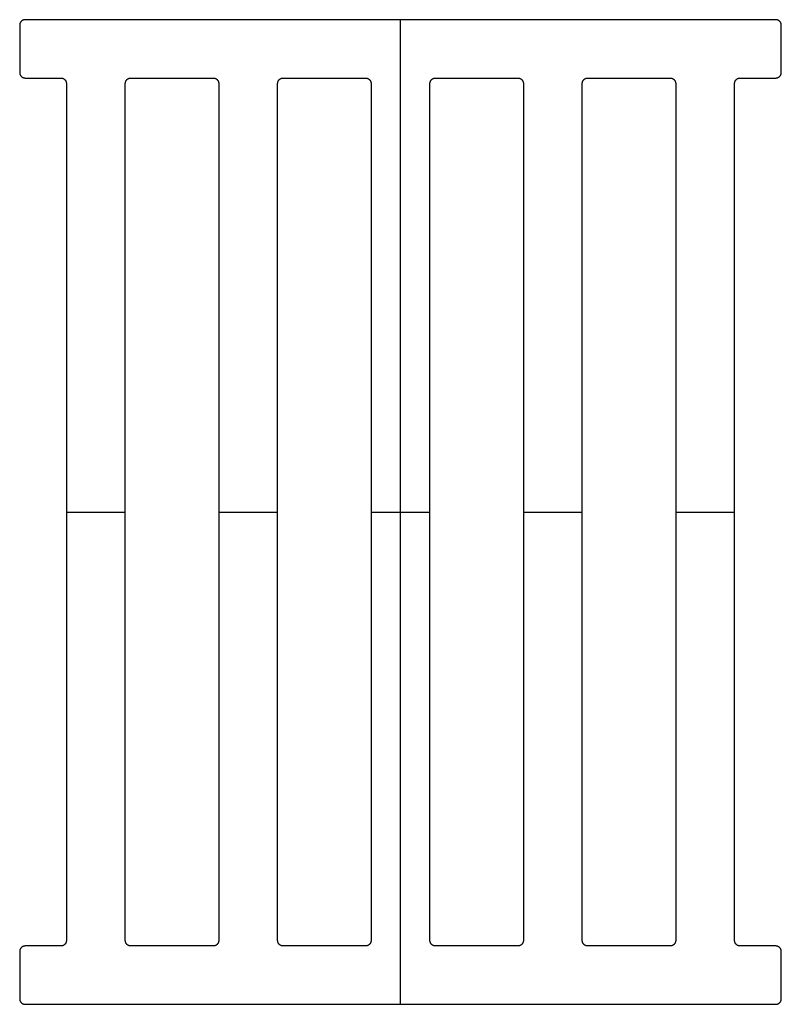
# Model space of a CAD drawing. Header units: millimetres. Extents: x 22710 to 23271, y -8701 to -8431.
# Tile 1 of 2: x 22710 to 22915, y -8701 to -8436. Entities that reach past the tile are written whole.
import ezdxf

# ---------------------------------------------------------------- set-up
doc = ezdxf.new("R2010")
doc.units = ezdxf.units.MM
doc.layers.add('CERAMICA_FERRES', color=7, linetype='Continuous', true_color=0x000000)

msp = doc.modelspace()

# ---------------------------------------------------------------- linework, layer by layer
at = {"layer": 'CERAMICA_FERRES'}
for p, q in [((22812.96, -8700.53), (22812.96, -8435.53)), ((22812.96, -8700.53, 70), (22812.96, -8435.53, 70)), ((22723.04, -8568.03), (22738.89, -8568.03)), ((22723.04, -8568.03, 70), (22738.89, -8568.03, 70)), ((22764.04, -8568.03), (22779.89, -8568.03)), ((22764.04, -8568.03, 70), (22779.89, -8568.03, 70)), ((22805.04, -8568.03), (22820.89, -8568.03)), ((22805.04, -8568.03, 70), (22820.89, -8568.03, 70)), ((22846.04, -8568.03), (22861.89, -8568.03)), ((22846.04, -8568.03, 70), (22861.89, -8568.03, 70)), ((22887.04, -8568.03), (22902.89, -8568.03)), ((22887.04, -8568.03, 70), (22902.89, -8568.03, 70))]:
    msp.add_line(p, q, dxfattribs=at)
for points, weights in [([(22711.95, -8435.53), (22710.46, -8435.53), (22710.46, -8437)], [1, 0.707106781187, 1]), ([(22711.95, -8435.53, 70), (22710.46, -8435.53, 70), (22710.46, -8437, 70)], [1, 0.707106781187, 1]), ([(22711.95, -8435.53, 35), (22710.46, -8435.53, 35), (22710.46, -8437, 35)], [1, 0.707106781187, 1]), ([(22915.46, -8437), (22915.46, -8435.53), (22913.98, -8435.53)], [1, 0.707106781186, 1]), ([(22915.46, -8437, 70), (22915.46, -8435.53, 70), (22913.98, -8435.53, 70)], [1, 0.707106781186, 1]), ([(22915.46, -8437, 35), (22915.46, -8435.53, 35), (22913.98, -8435.53, 35)], [1, 0.707106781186, 1]), ([(22710.46, -8449.76), (22710.46, -8451.23), (22711.95, -8451.23)], [1, 0.707106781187, 1]), ([(22710.46, -8449.76, 70), (22710.46, -8451.23, 70), (22711.95, -8451.23, 70)], [1, 0.707106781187, 1]), ([(22710.46, -8449.76, 35), (22710.46, -8451.23, 35), (22711.95, -8451.23, 35)], [1, 0.707106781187, 1]), ([(22913.98, -8451.23), (22915.46, -8451.23), (22915.46, -8449.76)], [1, 0.707106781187, 1]), ([(22913.98, -8451.23, 70), (22915.46, -8451.23, 70), (22915.46, -8449.76, 70)], [1, 0.707106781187, 1]), ([(22913.98, -8451.23, 35), (22915.46, -8451.23, 35), (22915.46, -8449.76, 35)], [1, 0.707106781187, 1]), ([(22721.56, -8451.23), (22723.04, -8451.23), (22723.04, -8452.71)], [1, 0.707106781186, 1]), ([(22721.56, -8451.23, 70), (22723.04, -8451.23, 70), (22723.04, -8452.71, 70)], [1, 0.707106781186, 1]), ([(22721.56, -8451.23, 35), (22723.04, -8451.23, 35), (22723.04, -8452.71, 35)], [1, 0.707106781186, 1]), ([(22738.89, -8452.71), (22738.89, -8451.23), (22740.37, -8451.23)], [1, 0.707106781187, 1]), ([(22738.89, -8452.71, 70), (22738.89, -8451.23, 70), (22740.37, -8451.23, 70)], [1, 0.707106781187, 1]), ([(22738.89, -8452.71, 35), (22738.89, -8451.23, 35), (22740.37, -8451.23, 35)], [1, 0.707106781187, 1]), ([(22762.56, -8451.23), (22764.04, -8451.23), (22764.04, -8452.71)], [1, 0.707106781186, 1]), ([(22762.56, -8451.23, 70), (22764.04, -8451.23, 70), (22764.04, -8452.71, 70)], [1, 0.707106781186, 1]), ([(22762.56, -8451.23, 35), (22764.04, -8451.23, 35), (22764.04, -8452.71, 35)], [1, 0.707106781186, 1]), ([(22779.89, -8452.71), (22779.89, -8451.23), (22781.37, -8451.23)], [1, 0.707106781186, 1]), ([(22779.89, -8452.71, 70), (22779.89, -8451.23, 70), (22781.37, -8451.23, 70)], [1, 0.707106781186, 1]), ([(22779.89, -8452.71, 35), (22779.89, -8451.23, 35), (22781.37, -8451.23, 35)], [1, 0.707106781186, 1]), ([(22803.56, -8451.23), (22805.04, -8451.23), (22805.04, -8452.71)], [1, 0.707106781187, 1]), ([(22803.56, -8451.23, 70), (22805.04, -8451.23, 70), (22805.04, -8452.71, 70)], [1, 0.707106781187, 1]), ([(22803.56, -8451.23, 35), (22805.04, -8451.23, 35), (22805.04, -8452.71, 35)], [1, 0.707106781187, 1]), ([(22820.89, -8452.71), (22820.89, -8451.23), (22822.37, -8451.23)], [1, 0.707106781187, 1]), ([(22820.89, -8452.71, 70), (22820.89, -8451.23, 70), (22822.37, -8451.23, 70)], [1, 0.707106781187, 1]), ([(22820.89, -8452.71, 35), (22820.89, -8451.23, 35), (22822.37, -8451.23, 35)], [1, 0.707106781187, 1]), ([(22844.56, -8451.23), (22846.04, -8451.23), (22846.04, -8452.71)], [1, 0.707106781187, 1]), ([(22844.56, -8451.23, 70), (22846.04, -8451.23, 70), (22846.04, -8452.71, 70)], [1, 0.707106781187, 1]), ([(22844.56, -8451.23, 35), (22846.04, -8451.23, 35), (22846.04, -8452.71, 35)], [1, 0.707106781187, 1]), ([(22861.89, -8452.71), (22861.89, -8451.23), (22863.37, -8451.23)], [1, 0.707106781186, 1]), ([(22861.89, -8452.71, 70), (22861.89, -8451.23, 70), (22863.37, -8451.23, 70)], [1, 0.707106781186, 1]), ([(22861.89, -8452.71, 35), (22861.89, -8451.23, 35), (22863.37, -8451.23, 35)], [1, 0.707106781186, 1]), ([(22885.56, -8451.23), (22887.04, -8451.23), (22887.04, -8452.71)], [1, 0.707106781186, 1]), ([(22885.56, -8451.23, 70), (22887.04, -8451.23, 70), (22887.04, -8452.71, 70)], [1, 0.707106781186, 1]), ([(22885.56, -8451.23, 35), (22887.04, -8451.23, 35), (22887.04, -8452.71, 35)], [1, 0.707106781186, 1]), ([(22902.89, -8452.71), (22902.89, -8451.23), (22904.37, -8451.23)], [1, 0.707106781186, 1]), ([(22902.89, -8452.71, 70), (22902.89, -8451.23, 70), (22904.37, -8451.23, 70)], [1, 0.707106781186, 1]), ([(22902.89, -8452.71, 35), (22902.89, -8451.23, 35), (22904.37, -8451.23, 35)], [1, 0.707106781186, 1]), ([(22723.04, -8683.35), (22723.04, -8684.83), (22721.56, -8684.83)], [1, 0.707106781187, 1]), ([(22723.04, -8683.35, 70), (22723.04, -8684.83, 70), (22721.56, -8684.83, 70)], [1, 0.707106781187, 1]), ([(22723.04, -8683.35, 35), (22723.04, -8684.83, 35), (22721.56, -8684.83, 35)], [1, 0.707106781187, 1]), ([(22740.37, -8684.83), (22738.89, -8684.83), (22738.89, -8683.35)], [1, 0.707106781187, 1]), ([(22740.37, -8684.83, 70), (22738.89, -8684.83, 70), (22738.89, -8683.35, 70)], [1, 0.707106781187, 1]), ([(22740.37, -8684.83, 35), (22738.89, -8684.83, 35), (22738.89, -8683.35, 35)], [1, 0.707106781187, 1]), ([(22764.04, -8683.35), (22764.04, -8684.83), (22762.56, -8684.83)], [1, 0.707106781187, 1]), ([(22764.04, -8683.35, 70), (22764.04, -8684.83, 70), (22762.56, -8684.83, 70)], [1, 0.707106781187, 1]), ([(22764.04, -8683.35, 35), (22764.04, -8684.83, 35), (22762.56, -8684.83, 35)], [1, 0.707106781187, 1]), ([(22781.37, -8684.83), (22779.89, -8684.83), (22779.89, -8683.35)], [1, 0.707106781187, 1]), ([(22781.37, -8684.83, 70), (22779.89, -8684.83, 70), (22779.89, -8683.35, 70)], [1, 0.707106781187, 1]), ([(22781.37, -8684.83, 35), (22779.89, -8684.83, 35), (22779.89, -8683.35, 35)], [1, 0.707106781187, 1]), ([(22805.04, -8683.35), (22805.04, -8684.83), (22803.56, -8684.83)], [1, 0.707106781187, 1]), ([(22805.04, -8683.35, 70), (22805.04, -8684.83, 70), (22803.56, -8684.83, 70)], [1, 0.707106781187, 1]), ([(22805.04, -8683.35, 35), (22805.04, -8684.83, 35), (22803.56, -8684.83, 35)], [1, 0.707106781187, 1]), ([(22822.37, -8684.83), (22820.89, -8684.83), (22820.89, -8683.35)], [1, 0.707106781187, 1]), ([(22822.37, -8684.83, 70), (22820.89, -8684.83, 70), (22820.89, -8683.35, 70)], [1, 0.707106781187, 1]), ([(22822.37, -8684.83, 35), (22820.89, -8684.83, 35), (22820.89, -8683.35, 35)], [1, 0.707106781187, 1]), ([(22846.04, -8683.35), (22846.04, -8684.83), (22844.56, -8684.83)], [1, 0.707106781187, 1]), ([(22846.04, -8683.35, 70), (22846.04, -8684.83, 70), (22844.56, -8684.83, 70)], [1, 0.707106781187, 1]), ([(22846.04, -8683.35, 35), (22846.04, -8684.83, 35), (22844.56, -8684.83, 35)], [1, 0.707106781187, 1]), ([(22863.37, -8684.83), (22861.89, -8684.83), (22861.89, -8683.35)], [1, 0.707106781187, 1]), ([(22863.37, -8684.83, 70), (22861.89, -8684.83, 70), (22861.89, -8683.35, 70)], [1, 0.707106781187, 1]), ([(22863.37, -8684.83, 35), (22861.89, -8684.83, 35), (22861.89, -8683.35, 35)], [1, 0.707106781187, 1]), ([(22887.04, -8683.35), (22887.04, -8684.83), (22885.56, -8684.83)], [1, 0.707106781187, 1]), ([(22887.04, -8683.35, 70), (22887.04, -8684.83, 70), (22885.56, -8684.83, 70)], [1, 0.707106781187, 1]), ([(22887.04, -8683.35, 35), (22887.04, -8684.83, 35), (22885.56, -8684.83, 35)], [1, 0.707106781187, 1]), ([(22904.37, -8684.83), (22902.89, -8684.83), (22902.89, -8683.35)], [1, 0.707106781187, 1]), ([(22904.37, -8684.83, 70), (22902.89, -8684.83, 70), (22902.89, -8683.35, 70)], [1, 0.707106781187, 1]), ([(22904.37, -8684.83, 35), (22902.89, -8684.83, 35), (22902.89, -8683.35, 35)], [1, 0.707106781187, 1]), ([(22711.95, -8684.83), (22710.46, -8684.83), (22710.46, -8686.3)], [1, 0.707106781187, 1]), ([(22711.95, -8684.83, 70), (22710.46, -8684.83, 70), (22710.46, -8686.3, 70)], [1, 0.707106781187, 1]), ([(22711.95, -8684.83, 35), (22710.46, -8684.83, 35), (22710.46, -8686.3, 35)], [1, 0.707106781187, 1]), ([(22915.46, -8686.3), (22915.46, -8684.83), (22913.98, -8684.83)], [1, 0.707106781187, 1]), ([(22915.46, -8686.3, 70), (22915.46, -8684.83, 70), (22913.98, -8684.83, 70)], [1, 0.707106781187, 1]), ([(22915.46, -8686.3, 35), (22915.46, -8684.83, 35), (22913.98, -8684.83, 35)], [1, 0.707106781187, 1]), ([(22710.46, -8699.06), (22710.46, -8700.53), (22711.95, -8700.53)], [1, 0.707106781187, 1]), ([(22710.46, -8699.06, 70), (22710.46, -8700.53, 70), (22711.95, -8700.53, 70)], [1, 0.707106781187, 1]), ([(22710.46, -8699.06, 35), (22710.46, -8700.53, 35), (22711.95, -8700.53, 35)], [1, 0.707106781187, 1]), ([(22913.98, -8700.53), (22915.46, -8700.53), (22915.46, -8699.06)], [1, 0.707106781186, 1]), ([(22913.98, -8700.53, 70), (22915.46, -8700.53, 70), (22915.46, -8699.06, 70)], [1, 0.707106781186, 1]), ([(22913.98, -8700.53, 35), (22915.46, -8700.53, 35), (22915.46, -8699.06, 35)], [1, 0.707106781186, 1])]:
    msp.add_rational_spline(points, weights, degree=2, dxfattribs=at)
for points in [[(22710.46, -8437), (22710.46, -8437, 35), (22710.46, -8437, 70)], [(22710.46, -8437), (22710.46, -8443.38), (22710.46, -8449.76)], [(22710.46, -8437, 70), (22710.46, -8443.38, 70), (22710.46, -8449.76, 70)], [(22710.46, -8437, 35), (22710.46, -8443.38, 35), (22710.46, -8449.76, 35)], [(22710.9, -8435.96), (22710.9, -8435.96, 35), (22710.9, -8435.96, 70)], [(22913.98, -8435.53), (22812.96, -8435.53), (22711.95, -8435.53)], [(22711.95, -8435.53), (22711.95, -8435.53, 35), (22711.95, -8435.53, 70)], [(22913.98, -8435.53, 70), (22812.96, -8435.53, 70), (22711.95, -8435.53, 70)], [(22913.98, -8435.53, 35), (22812.96, -8435.53, 35), (22711.95, -8435.53, 35)], [(22812.96, -8435.53), (22812.96, -8435.53, 35), (22812.96, -8435.53, 70)], [(22913.98, -8435.53), (22913.98, -8435.53, 35), (22913.98, -8435.53, 70)], [(22915.03, -8435.96), (22915.03, -8435.96, 35), (22915.03, -8435.96, 70)], [(22915.46, -8437), (22915.46, -8437, 35), (22915.46, -8437, 70)], [(22915.46, -8449.76), (22915.46, -8443.38), (22915.46, -8437)], [(22915.46, -8449.76, 70), (22915.46, -8443.38, 70), (22915.46, -8437, 70)], [(22915.46, -8449.76, 35), (22915.46, -8443.38, 35), (22915.46, -8437, 35)], [(22710.46, -8443.38), (22710.46, -8443.38, 35), (22710.46, -8443.38, 70)], [(22915.46, -8443.38), (22915.46, -8443.38, 35), (22915.46, -8443.38, 70)], [(22710.46, -8449.76), (22710.46, -8449.76, 35), (22710.46, -8449.76, 70)], [(22710.9, -8450.8), (22710.9, -8450.8, 35), (22710.9, -8450.8, 70)], [(22915.03, -8450.8), (22915.03, -8450.8, 35), (22915.03, -8450.8, 70)], [(22915.46, -8449.76), (22915.46, -8449.76, 35), (22915.46, -8449.76, 70)], [(22711.95, -8451.23), (22711.95, -8451.23, 35), (22711.95, -8451.23, 70)], [(22711.95, -8451.23), (22716.75, -8451.23), (22721.56, -8451.23)], [(22711.95, -8451.23, 70), (22716.75, -8451.23, 70), (22721.56, -8451.23, 70)], [(22711.95, -8451.23, 35), (22716.75, -8451.23, 35), (22721.56, -8451.23, 35)], [(22716.75, -8451.23), (22716.75, -8451.23, 35), (22716.75, -8451.23, 70)], [(22721.56, -8451.23), (22721.56, -8451.23, 35), (22721.56, -8451.23, 70)], [(22722.61, -8451.66), (22722.61, -8451.66, 35), (22722.61, -8451.66, 70)], [(22723.04, -8452.71), (22723.04, -8452.71, 35), (22723.04, -8452.71, 70)], [(22723.04, -8452.71), (22723.04, -8568.03), (22723.04, -8683.35)], [(22723.04, -8452.71, 70), (22723.04, -8568.03, 70), (22723.04, -8683.35, 70)], [(22723.04, -8452.71, 35), (22723.04, -8568.03, 35), (22723.04, -8683.35, 35)], [(22738.89, -8683.35), (22738.89, -8568.03), (22738.89, -8452.71)], [(22738.89, -8452.71), (22738.89, -8452.71, 35), (22738.89, -8452.71, 70)], [(22738.89, -8683.35, 70), (22738.89, -8568.03, 70), (22738.89, -8452.71, 70)], [(22738.89, -8683.35, 35), (22738.89, -8568.03, 35), (22738.89, -8452.71, 35)], [(22739.32, -8451.66), (22739.32, -8451.66, 35), (22739.32, -8451.66, 70)], [(22740.37, -8451.23), (22740.37, -8451.23, 35), (22740.37, -8451.23, 70)], [(22740.37, -8451.23), (22751.46, -8451.23), (22762.56, -8451.23)], [(22740.37, -8451.23, 70), (22751.46, -8451.23, 70), (22762.56, -8451.23, 70)], [(22740.37, -8451.23, 35), (22751.46, -8451.23, 35), (22762.56, -8451.23, 35)], [(22751.46, -8451.23), (22751.46, -8451.23, 35), (22751.46, -8451.23, 70)], [(22762.56, -8451.23), (22762.56, -8451.23, 35), (22762.56, -8451.23, 70)], [(22763.61, -8451.66), (22763.61, -8451.66, 35), (22763.61, -8451.66, 70)], [(22764.04, -8452.71), (22764.04, -8452.71, 35), (22764.04, -8452.71, 70)], [(22764.04, -8452.71), (22764.04, -8568.03), (22764.04, -8683.35)], [(22764.04, -8452.71, 70), (22764.04, -8568.03, 70), (22764.04, -8683.35, 70)], [(22764.04, -8452.71, 35), (22764.04, -8568.03, 35), (22764.04, -8683.35, 35)], [(22779.89, -8452.71), (22779.89, -8452.71, 35), (22779.89, -8452.71, 70)], [(22779.89, -8683.35), (22779.89, -8568.03), (22779.89, -8452.71)], [(22779.89, -8683.35, 70), (22779.89, -8568.03, 70), (22779.89, -8452.71, 70)], [(22779.89, -8683.35, 35), (22779.89, -8568.03, 35), (22779.89, -8452.71, 35)], [(22780.32, -8451.66), (22780.32, -8451.66, 35), (22780.32, -8451.66, 70)], [(22781.37, -8451.23), (22781.37, -8451.23, 35), (22781.37, -8451.23, 70)], [(22781.37, -8451.23), (22792.46, -8451.23), (22803.56, -8451.23)], [(22781.37, -8451.23, 70), (22792.46, -8451.23, 70), (22803.56, -8451.23, 70)], [(22781.37, -8451.23, 35), (22792.46, -8451.23, 35), (22803.56, -8451.23, 35)], [(22792.46, -8451.23), (22792.46, -8451.23, 35), (22792.46, -8451.23, 70)], [(22803.56, -8451.23), (22803.56, -8451.23, 35), (22803.56, -8451.23, 70)], [(22804.61, -8451.66), (22804.61, -8451.66, 35), (22804.61, -8451.66, 70)], [(22805.04, -8452.71), (22805.04, -8452.71, 35), (22805.04, -8452.71, 70)], [(22805.04, -8452.71), (22805.04, -8568.03), (22805.04, -8683.35)], [(22805.04, -8452.71, 70), (22805.04, -8568.03, 70), (22805.04, -8683.35, 70)], [(22805.04, -8452.71, 35), (22805.04, -8568.03, 35), (22805.04, -8683.35, 35)], [(22820.89, -8683.35), (22820.89, -8568.03), (22820.89, -8452.71)], [(22820.89, -8452.71), (22820.89, -8452.71, 35), (22820.89, -8452.71, 70)], [(22820.89, -8683.35, 70), (22820.89, -8568.03, 70), (22820.89, -8452.71, 70)], [(22820.89, -8683.35, 35), (22820.89, -8568.03, 35), (22820.89, -8452.71, 35)], [(22821.32, -8451.66), (22821.32, -8451.66, 35), (22821.32, -8451.66, 70)], [(22822.37, -8451.23), (22822.37, -8451.23, 35), (22822.37, -8451.23, 70)], [(22822.37, -8451.23), (22833.46, -8451.23), (22844.56, -8451.23)], [(22822.37, -8451.23, 70), (22833.46, -8451.23, 70), (22844.56, -8451.23, 70)], [(22822.37, -8451.23, 35), (22833.46, -8451.23, 35), (22844.56, -8451.23, 35)], [(22833.46, -8451.23), (22833.46, -8451.23, 35), (22833.46, -8451.23, 70)], [(22844.56, -8451.23), (22844.56, -8451.23, 35), (22844.56, -8451.23, 70)], [(22845.61, -8451.66), (22845.61, -8451.66, 35), (22845.61, -8451.66, 70)], [(22846.04, -8452.71), (22846.04, -8452.71, 35), (22846.04, -8452.71, 70)], [(22846.04, -8452.71), (22846.04, -8568.03), (22846.04, -8683.35)], [(22846.04, -8452.71, 70), (22846.04, -8568.03, 70), (22846.04, -8683.35, 70)], [(22846.04, -8452.71, 35), (22846.04, -8568.03, 35), (22846.04, -8683.35, 35)], [(22861.89, -8683.35), (22861.89, -8568.03), (22861.89, -8452.71)], [(22861.89, -8452.71), (22861.89, -8452.71, 35), (22861.89, -8452.71, 70)], [(22861.89, -8683.35, 70), (22861.89, -8568.03, 70), (22861.89, -8452.71, 70)], [(22861.89, -8683.35, 35), (22861.89, -8568.03, 35), (22861.89, -8452.71, 35)], [(22862.32, -8451.66), (22862.32, -8451.66, 35), (22862.32, -8451.66, 70)], [(22863.37, -8451.23), (22863.37, -8451.23, 35), (22863.37, -8451.23, 70)], [(22863.37, -8451.23), (22874.46, -8451.23), (22885.56, -8451.23)], [(22863.37, -8451.23, 70), (22874.46, -8451.23, 70), (22885.56, -8451.23, 70)], [(22863.37, -8451.23, 35), (22874.46, -8451.23, 35), (22885.56, -8451.23, 35)], [(22874.46, -8451.23), (22874.46, -8451.23, 35), (22874.46, -8451.23, 70)], [(22885.56, -8451.23), (22885.56, -8451.23, 35), (22885.56, -8451.23, 70)], [(22886.61, -8451.66), (22886.61, -8451.66, 35), (22886.61, -8451.66, 70)], [(22887.04, -8452.71), (22887.04, -8452.71, 35), (22887.04, -8452.71, 70)], [(22887.04, -8452.71), (22887.04, -8568.03), (22887.04, -8683.35)], [(22887.04, -8452.71, 70), (22887.04, -8568.03, 70), (22887.04, -8683.35, 70)], [(22887.04, -8452.71, 35), (22887.04, -8568.03, 35), (22887.04, -8683.35, 35)], [(22902.89, -8683.35), (22902.89, -8568.03), (22902.89, -8452.71)], [(22902.89, -8452.71), (22902.89, -8452.71, 35), (22902.89, -8452.71, 70)], [(22902.89, -8683.35, 70), (22902.89, -8568.03, 70), (22902.89, -8452.71, 70)], [(22902.89, -8683.35, 35), (22902.89, -8568.03, 35), (22902.89, -8452.71, 35)], [(22903.32, -8451.66), (22903.32, -8451.66, 35), (22903.32, -8451.66, 70)], [(22904.37, -8451.23), (22904.37, -8451.23, 35), (22904.37, -8451.23, 70)], [(22904.37, -8451.23), (22909.18, -8451.23), (22913.98, -8451.23)], [(22904.37, -8451.23, 70), (22909.18, -8451.23, 70), (22913.98, -8451.23, 70)], [(22904.37, -8451.23, 35), (22909.18, -8451.23, 35), (22913.98, -8451.23, 35)], [(22909.18, -8451.23), (22909.18, -8451.23, 35), (22909.18, -8451.23, 70)], [(22913.98, -8451.23), (22913.98, -8451.23, 35), (22913.98, -8451.23, 70)], [(22723.04, -8568.03), (22723.04, -8568.03, 35), (22723.04, -8568.03, 70)], [(22738.89, -8568.03), (22738.89, -8568.03, 35), (22738.89, -8568.03, 70)], [(22764.04, -8568.03), (22764.04, -8568.03, 35), (22764.04, -8568.03, 70)], [(22779.89, -8568.03), (22779.89, -8568.03, 35), (22779.89, -8568.03, 70)], [(22805.04, -8568.03), (22805.04, -8568.03, 35), (22805.04, -8568.03, 70)], [(22820.89, -8568.03), (22820.89, -8568.03, 35), (22820.89, -8568.03, 70)], [(22846.04, -8568.03), (22846.04, -8568.03, 35), (22846.04, -8568.03, 70)], [(22861.89, -8568.03), (22861.89, -8568.03, 35), (22861.89, -8568.03, 70)], [(22887.04, -8568.03), (22887.04, -8568.03, 35), (22887.04, -8568.03, 70)], [(22902.89, -8568.03), (22902.89, -8568.03, 35), (22902.89, -8568.03, 70)], [(22723.04, -8683.35), (22723.04, -8683.35, 35), (22723.04, -8683.35, 70)], [(22738.89, -8683.35), (22738.89, -8683.35, 35), (22738.89, -8683.35, 70)], [(22764.04, -8683.35), (22764.04, -8683.35, 35), (22764.04, -8683.35, 70)], [(22779.89, -8683.35), (22779.89, -8683.35, 35), (22779.89, -8683.35, 70)], [(22805.04, -8683.35), (22805.04, -8683.35, 35), (22805.04, -8683.35, 70)], [(22820.89, -8683.35), (22820.89, -8683.35, 35), (22820.89, -8683.35, 70)], [(22846.04, -8683.35), (22846.04, -8683.35, 35), (22846.04, -8683.35, 70)], [(22861.89, -8683.35), (22861.89, -8683.35, 35), (22861.89, -8683.35, 70)], [(22887.04, -8683.35), (22887.04, -8683.35, 35), (22887.04, -8683.35, 70)], [(22902.89, -8683.35), (22902.89, -8683.35, 35), (22902.89, -8683.35, 70)], [(22710.46, -8686.3), (22710.46, -8686.3, 35), (22710.46, -8686.3, 70)], [(22710.46, -8686.3), (22710.46, -8692.68), (22710.46, -8699.06)], [(22710.46, -8686.3, 70), (22710.46, -8692.68, 70), (22710.46, -8699.06, 70)], [(22710.46, -8686.3, 35), (22710.46, -8692.68, 35), (22710.46, -8699.06, 35)], [(22710.9, -8685.26), (22710.9, -8685.26, 35), (22710.9, -8685.26, 70)], [(22721.56, -8684.83), (22716.75, -8684.83), (22711.95, -8684.83)], [(22711.95, -8684.83), (22711.95, -8684.83, 35), (22711.95, -8684.83, 70)], [(22721.56, -8684.83, 70), (22716.75, -8684.83, 70), (22711.95, -8684.83, 70)], [(22721.56, -8684.83, 35), (22716.75, -8684.83, 35), (22711.95, -8684.83, 35)], [(22716.75, -8684.83), (22716.75, -8684.83, 35), (22716.75, -8684.83, 70)], [(22721.56, -8684.83), (22721.56, -8684.83, 35), (22721.56, -8684.83, 70)], [(22722.61, -8684.39), (22722.61, -8684.39, 35), (22722.61, -8684.39, 70)], [(22739.32, -8684.39), (22739.32, -8684.39, 35), (22739.32, -8684.39, 70)], [(22762.56, -8684.83), (22751.46, -8684.83), (22740.37, -8684.83)], [(22740.37, -8684.83), (22740.37, -8684.83, 35), (22740.37, -8684.83, 70)], [(22762.56, -8684.83, 70), (22751.46, -8684.83, 70), (22740.37, -8684.83, 70)], [(22762.56, -8684.83, 35), (22751.46, -8684.83, 35), (22740.37, -8684.83, 35)], [(22751.46, -8684.83), (22751.46, -8684.83, 35), (22751.46, -8684.83, 70)], [(22762.56, -8684.83), (22762.56, -8684.83, 35), (22762.56, -8684.83, 70)], [(22763.61, -8684.39), (22763.61, -8684.39, 35), (22763.61, -8684.39, 70)], [(22780.32, -8684.39), (22780.32, -8684.39, 35), (22780.32, -8684.39, 70)], [(22803.56, -8684.83), (22792.46, -8684.83), (22781.37, -8684.83)], [(22781.37, -8684.83), (22781.37, -8684.83, 35), (22781.37, -8684.83, 70)], [(22803.56, -8684.83, 70), (22792.46, -8684.83, 70), (22781.37, -8684.83, 70)], [(22803.56, -8684.83, 35), (22792.46, -8684.83, 35), (22781.37, -8684.83, 35)], [(22792.46, -8684.83), (22792.46, -8684.83, 35), (22792.46, -8684.83, 70)], [(22803.56, -8684.83), (22803.56, -8684.83, 35), (22803.56, -8684.83, 70)], [(22804.61, -8684.39), (22804.61, -8684.39, 35), (22804.61, -8684.39, 70)], [(22821.32, -8684.39), (22821.32, -8684.39, 35), (22821.32, -8684.39, 70)], [(22822.37, -8684.83), (22822.37, -8684.83, 35), (22822.37, -8684.83, 70)], [(22844.56, -8684.83), (22833.46, -8684.83), (22822.37, -8684.83)], [(22844.56, -8684.83, 70), (22833.46, -8684.83, 70), (22822.37, -8684.83, 70)], [(22844.56, -8684.83, 35), (22833.46, -8684.83, 35), (22822.37, -8684.83, 35)], [(22833.46, -8684.83), (22833.46, -8684.83, 35), (22833.46, -8684.83, 70)], [(22844.56, -8684.83), (22844.56, -8684.83, 35), (22844.56, -8684.83, 70)], [(22845.61, -8684.39), (22845.61, -8684.39, 35), (22845.61, -8684.39, 70)], [(22862.32, -8684.39), (22862.32, -8684.39, 35), (22862.32, -8684.39, 70)], [(22863.37, -8684.83), (22863.37, -8684.83, 35), (22863.37, -8684.83, 70)], [(22885.56, -8684.83), (22874.46, -8684.83), (22863.37, -8684.83)], [(22885.56, -8684.83, 70), (22874.46, -8684.83, 70), (22863.37, -8684.83, 70)], [(22885.56, -8684.83, 35), (22874.46, -8684.83, 35), (22863.37, -8684.83, 35)], [(22874.46, -8684.83), (22874.46, -8684.83, 35), (22874.46, -8684.83, 70)], [(22885.56, -8684.83), (22885.56, -8684.83, 35), (22885.56, -8684.83, 70)], [(22886.61, -8684.39), (22886.61, -8684.39, 35), (22886.61, -8684.39, 70)], [(22903.32, -8684.39), (22903.32, -8684.39, 35), (22903.32, -8684.39, 70)], [(22913.98, -8684.83), (22909.18, -8684.83), (22904.37, -8684.83)], [(22904.37, -8684.83), (22904.37, -8684.83, 35), (22904.37, -8684.83, 70)], [(22913.98, -8684.83, 70), (22909.18, -8684.83, 70), (22904.37, -8684.83, 70)], [(22913.98, -8684.83, 35), (22909.18, -8684.83, 35), (22904.37, -8684.83, 35)], [(22909.18, -8684.83), (22909.18, -8684.83, 35), (22909.18, -8684.83, 70)], [(22913.98, -8684.83), (22913.98, -8684.83, 35), (22913.98, -8684.83, 70)], [(22915.03, -8685.26), (22915.03, -8685.26, 35), (22915.03, -8685.26, 70)], [(22915.46, -8699.06), (22915.46, -8692.68), (22915.46, -8686.3)], [(22915.46, -8686.3), (22915.46, -8686.3, 35), (22915.46, -8686.3, 70)], [(22915.46, -8699.06, 70), (22915.46, -8692.68, 70), (22915.46, -8686.3, 70)], [(22915.46, -8699.06, 35), (22915.46, -8692.68, 35), (22915.46, -8686.3, 35)], [(22710.46, -8692.68), (22710.46, -8692.68, 35), (22710.46, -8692.68, 70)], [(22915.46, -8692.68), (22915.46, -8692.68, 35), (22915.46, -8692.68, 70)], [(22710.46, -8699.06), (22710.46, -8699.06, 35), (22710.46, -8699.06, 70)], [(22915.46, -8699.06), (22915.46, -8699.06, 35), (22915.46, -8699.06, 70)], [(22710.9, -8700.1), (22710.9, -8700.1, 35), (22710.9, -8700.1, 70)], [(22711.95, -8700.53), (22711.95, -8700.53, 35), (22711.95, -8700.53, 70)], [(22711.95, -8700.53), (22812.96, -8700.53), (22913.98, -8700.53)], [(22711.95, -8700.53, 70), (22812.96, -8700.53, 70), (22913.98, -8700.53, 70)], [(22711.95, -8700.53, 35), (22812.96, -8700.53, 35), (22913.98, -8700.53, 35)], [(22812.96, -8700.53), (22812.96, -8700.53, 35), (22812.96, -8700.53, 70)], [(22913.98, -8700.53), (22913.98, -8700.53, 35), (22913.98, -8700.53, 70)], [(22915.03, -8700.1), (22915.03, -8700.1, 35), (22915.03, -8700.1, 70)]]:
    msp.add_open_spline(points, degree=2, dxfattribs=at)

doc.saveas('drawing.dxf')
